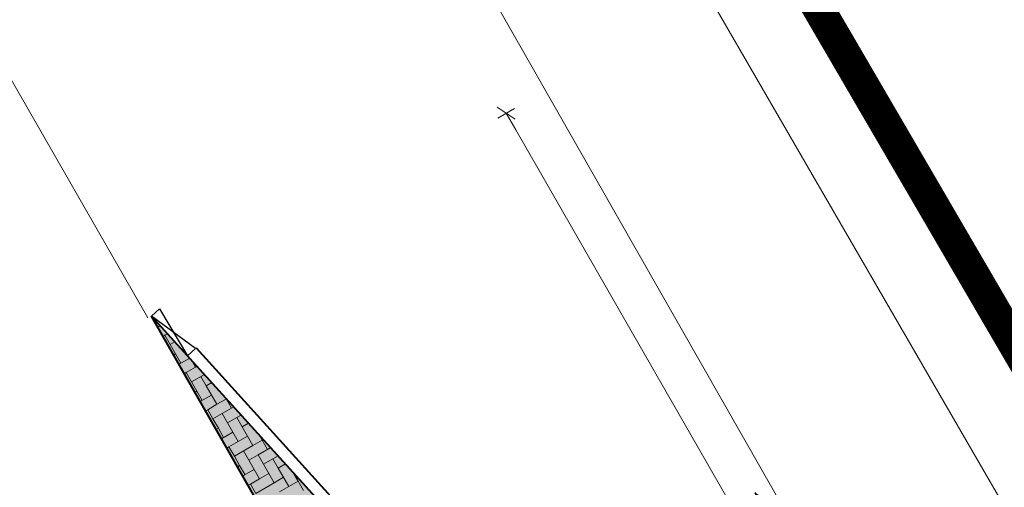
# Model space of a CAD drawing. Header units: metres. Extents: x 148742 to 148951, y 485553 to 485794.
# Tile 49 of 53: x 148827 to 148845, y 485724 to 485733. Entities that reach past the tile are written whole.
import ezdxf

# ---------------------------------------------------------------- set-up
doc = ezdxf.new("R2010")
doc.units = ezdxf.units.M
doc.header["$MEASUREMENT"] = 0
doc.layers.get('Defpoints').update_dxf_attribs({"color": 253, "lineweight": 13})
for name, color, linetype, lineweight in [('BWR-nieuw-band-basislijn_GV', 7, 'Continuous', 40), ('BWR-nieuw-band-trottoir rws 115¯225x240 betonrug_GV', 94, 'rws_b', 40), ('BWR-nieuw-band-verloop eindband', 230, 'Continuous', 30), ('BWR-nieuw-raster-cel verharding_GV', 7, 'Continuous', 40), ('TOP-L-topo objecten vlak', 7, 'Continuous', 0), ('WVB-alg-werkgrens', 6, 'Continuous', 53), ('WVB-dim-terr-maatvoering 018', 7, 'Continuous', 13), ('WVB-pen-dik 035', 1, 'Continuous', 40), ('WVB-raster-80%', 252, 'Continuous', 30)]:
    doc.layers.add(name, color=color, linetype=linetype, lineweight=lineweight)
doc.styles.add('1 200   0.18', font='WORKING.shx', dxfattribs={"height": 0.36})
doc.styles.add('Style-WORKING', font='WORKING.shx')
doc.linetypes.add('rws_b', pattern='A,1.4,-0.4,0.07,-0.23,["B",Style-WORKING,S=0.36,R=0,X=-0.104,Y=-0.19],-0.17,0.07,-1.86', length=4.2)
doc.dimstyles.new('TER 1 200', dxfattribs={"dimtxt": 0.36, "dimasz": 0.36, "dimexe": 0.18, "dimexo": 0.0625, "dimgap": 0.18, "dimtad": 1, "dimzin": 0, "dimdsep": 46, "dimtxsty": '1 200   0.18', "dimblk": 'TerminatorOpen_0.5', "dimcen": 0, "dimse1": 1, "dimse2": 1, "dimclrd": 256, "dimclre": 256, "dimclrt": 7, "dimazin": 0, "dimtfac": 1, "dimtdec": 0, "dimtmove": 1, "dimatfit": 1, "dimldrblk": 'TerminatorOpen_0.5', "dimfxl": 0.18, "dimfxlon": 1, "dimfrac": 2, "dimtolj": 1, "dimtzin": 0, "dimlwd": -1, "dimlwe": -1, "dimarcsym": 0})

# ---------------------------------------------------------------- blocks, each defined once
blk = doc.blocks.new('EINDB')
at = {"layer": 'BWR-nieuw-band-verloop eindband'}
for p, q in [((0, 0.197), (1, -0.003)), ((1, 0.197), (0, -0.003)), ((0, -0.003), (0, 0.197)), ((1, -0.003), (1, 0.197))]:
    blk.add_line(p, q, dxfattribs=at)
blk = doc.blocks.new('_Oblique_0.5')
at = {"color": 0, "linetype": 'ByBlock', "lineweight": -2}
for p, q in [((0, 0), (-1, 0)), ((0.5, 0.25), (-0.5, -0.25))]:
    blk.add_line(p, q, dxfattribs=at)
blk = doc.blocks.new('*D39')
at = {"layer": 'Defpoints', "color": 0, "lineweight": 40, "transparency": 16777216}
for p in [(148835.866, 485731.399), (148834.715, 485730.738), (148841.628, 485713.952)]:
    blk.add_point(p, dxfattribs=at)
at = {"layer": 'WVB-dim-terr-maatvoering 018', "transparency": 16777216}
for p, q in [((148835.71, 485731.309), (148836.022, 485731.489)), ((148844.649, 485716.101), (148836.045, 485731.087)), ((148844.672, 485715.699), (148844.984, 485715.879))]:
    blk.add_line(p, q, dxfattribs=at)
at = {"layer": 'WVB-dim-terr-maatvoering 018', "transparency": 16777216, "xscale": 0.36, "yscale": 0.36, "zscale": 0.36}
for p, rotation in [((148835.866, 485731.399), 119.8608956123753), ((148844.828, 485715.789), 299.8608956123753)]:
    blk.add_blockref('_Oblique_0.5', p, dxfattribs=dict(at, rotation=rotation))
at = {"layer": 'WVB-dim-terr-maatvoering 018', "color": 7, "transparency": 16777216, "insert": (148840.659, 485723.773), "char_height": 0.36, "attachment_point": 5, "rotation": 299.8609, "style": '1 200   0.18'}
blk.add_mtext('\\A1;\\C7;18.00', dxfattribs=at)
blk = doc.blocks.new('TerminatorOpen_0.5')
at = {"color": 0, "linetype": 'ByBlock', "lineweight": -2}
for q in [(-1, 0.25), (-1, 0), (-1, -0.25)]:
    blk.add_line((0, 0), q, dxfattribs=at)

msp = doc.modelspace()

# ---------------------------------------------------------------- hatches: boundary and pattern name
at = {"layer": 'WVB-raster-80%', "extrusion": (0, 0, -1)}
msp.add_hatch(color=256, dxfattribs=at).paths.add_polyline_path([(-148841.575, 485706.01), (-148845.044, 485708.001), (-148844.369, 485709.177), (-148841.628, 485713.952), (-148829.247, 485727.616)])

# ---------------------------------------------------------------- linework, layer by layer
at = {"layer": 'BWR-nieuw-band-basislijn_GV', "ltscale": 0.5}
msp.add_line((148829.247, 485727.616), (148841.628, 485713.952), dxfattribs=at)
at = {"layer": 'BWR-nieuw-band-trottoir rws 115¯225x240 betonrug_GV', "linetype": 'rws_b', "flags": 128}
msp.add_lwpolyline([(148830.081, 485727.022), (148841.807, 485714.082), (148847.932, 485703.412)], dxfattribs=at)
at = {"layer": 'BWR-nieuw-raster-cel verharding_GV', "lineweight": 0}
for p, q in [((148829.271, 485727.589), (148829.264, 485727.585)), ((148829.396, 485727.43), (148829.363, 485727.487)), ((148829.408, 485727.437), (148829.363, 485727.411)), ((148829.496, 485727.256), (148829.462, 485727.237)), ((148829.496, 485727.256), (148829.546, 485727.285)), ((148829.595, 485727.083), (148829.496, 485727.256)), ((148829.683, 485727.134), (148829.595, 485727.083)), ((148829.595, 485727.083), (148829.695, 485726.909)), ((148829.695, 485726.909), (148829.661, 485726.89)), ((148829.794, 485726.736), (148829.695, 485726.909)), ((148829.958, 485726.83), (148829.76, 485726.716)), ((148829.894, 485726.563), (148830.067, 485726.662)), ((148830.067, 485726.662), (148829.993, 485726.792)), ((148830.096, 485726.678), (148830.067, 485726.662)), ((148829.894, 485726.563), (148829.859, 485726.542)), ((148829.994, 485726.389), (148829.894, 485726.563)), ((148830.233, 485726.527), (148829.994, 485726.389)), ((148830.167, 485726.489), (148830.267, 485726.315)), ((148829.994, 485726.389), (148830.093, 485726.216)), ((148830.267, 485726.315), (148830.371, 485726.375)), ((148830.466, 485725.969), (148830.267, 485726.315)), ((148830.093, 485726.216), (148830.057, 485726.195)), ((148830.193, 485726.042), (148830.093, 485726.216)), ((148830.366, 485726.142), (148830.156, 485726.021)), ((148830.623, 485726.096), (148830.739, 485725.895)), ((148830.293, 485725.869), (148830.466, 485725.969)), ((148830.639, 485726.068), (148830.466, 485725.969)), ((148830.739, 485725.895), (148830.783, 485725.92)), ((148830.293, 485725.869), (148830.255, 485725.848)), ((148830.392, 485725.695), (148830.293, 485725.869)), ((148830.739, 485725.895), (148830.392, 485725.695)), ((148830.566, 485725.795), (148830.665, 485725.622)), ((148830.92, 485725.768), (148830.839, 485725.721)), ((148830.392, 485725.695), (148830.492, 485725.522)), ((148830.665, 485725.622), (148830.839, 485725.721)), ((148830.865, 485725.275), (148830.665, 485725.622)), ((148830.839, 485725.721), (148831.138, 485725.201)), ((148831.058, 485725.617), (148830.938, 485725.548)), ((148831.058, 485725.617), (148831.025, 485725.598)), ((148830.492, 485725.522), (148830.454, 485725.5)), ((148830.591, 485725.349), (148830.492, 485725.522)), ((148830.765, 485725.448), (148830.553, 485725.326)), ((148831.038, 485725.374), (148830.865, 485725.275)), ((148831.254, 485725.401), (148831.411, 485725.127)), ((148830.691, 485725.175), (148830.865, 485725.275)), ((148831.138, 485725.201), (148830.791, 485725.002)), ((148831.138, 485725.201), (148831.311, 485725.301)), ((148830.691, 485725.175), (148830.652, 485725.153)), ((148830.791, 485725.002), (148830.691, 485725.175)), ((148830.791, 485725.002), (148830.89, 485724.828)), ((148830.964, 485725.101), (148831.064, 485724.928)), ((148831.064, 485724.928), (148831.237, 485725.028)), ((148831.47, 485725.162), (148831.237, 485725.028)), ((148831.237, 485725.028), (148831.536, 485724.507)), ((148831.608, 485725.01), (148831.424, 485724.904)), ((148830.89, 485724.828), (148830.85, 485724.805)), ((148830.99, 485724.655), (148830.89, 485724.828)), ((148831.263, 485724.581), (148831.064, 485724.928)), ((148831.51, 485724.954), (148831.337, 485724.854)), ((148831.61, 485724.78), (148831.51, 485724.954)), ((148831.745, 485724.858), (148831.61, 485724.78)), ((148831.163, 485724.755), (148830.949, 485724.632)), ((148831.436, 485724.681), (148831.263, 485724.581)), ((148831.61, 485724.78), (148831.809, 485724.434)), ((148831.884, 485724.705), (148831.983, 485724.533)), ((148831.09, 485724.482), (148831.048, 485724.458)), ((148831.09, 485724.482), (148831.263, 485724.581)), ((148831.189, 485724.308), (148831.09, 485724.482)), ((148831.536, 485724.507), (148831.189, 485724.308)), ((148831.536, 485724.507), (148831.71, 485724.607)), ((148831.983, 485724.533), (148831.636, 485724.334)), ((148832.082, 485724.36), (148831.983, 485724.533))]:
    msp.add_line(p, q, dxfattribs=at)
at = {"layer": 'TOP-L-topo objecten vlak', "color": 7, "linetype": 'Continuous', "lineweight": 0}
msp.add_line((148814.076, 485771.296), (148850.006, 485708.323), dxfattribs=at)
at = {"layer": 'TOP-L-topo objecten vlak', "color": 7, "linetype": 'Continuous', "lineweight": 0, "flags": 128}
for points in [[(148850.006, 485708.323), (148851.825, 485707.649), (148853.49, 485708.515), (148851.721, 485712.743), (148838.116, 485736.236), (148822.612, 485763.003), (148816.926, 485772.934)], [(148829.176, 485727.584), (148818.052, 485746.966), (148806.591, 485766.996)]]:
    msp.add_lwpolyline(points, dxfattribs=at)
at = {"layer": 'WVB-alg-werkgrens', "flags": 128}
msp.add_lwpolyline([(148863.676, 485716.994, 0.6, 0.6, 0), (148854.803, 485710.87, 0.6, 0.6, 0), (148823.974, 485763.736, 0.6, 0.6, 0), (148798.835, 485748.964, 0.6, 0.6, 0), (148867.195, 485630.641, 0.6, 0.6, 0), (148892.812, 485645.694, 0.6, 0.6, 0), (148859.35, 485703.074, 0.6, 0.6, 0), (148868.862, 485709.638, 0.6, 0.6, 0)], format="xyseb", dxfattribs=at)
at = {"layer": 'WVB-pen-dik 035'}
msp.add_line((148841.575, 485706.01), (148829.247, 485727.616), dxfattribs=at)
at = {"layer": 'WVB-raster-80%', "flags": 128}
msp.add_lwpolyline([(148844.369, 485709.177), (148845.044, 485708.001), (148841.575, 485706.01), (148829.247, 485727.616), (148841.628, 485713.952)], close=True, dxfattribs=at)

# ---------------------------------------------------------------- block references
at = {"layer": 'BWR-nieuw-band-verloop eindband', "rotation": 312.1806361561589}
msp.add_blockref('EINDB', (148829.249, 485727.618), dxfattribs=at)

# ---------------------------------------------------------------- dimensions: what is measured, and where the dimension line sits
at = {"layer": 'WVB-dim-terr-maatvoering 018'}
dim = msp.add_linear_dim(base=(148835.866, 485731.399), p1=(148841.628, 485713.952), p2=(148834.715, 485730.738), angle=119.8609, text='\\C7;<>', dimstyle='TER 1 200', override={"dimblk": '_Oblique_0.5', "dimse1": 0, "dimse2": 0, "dimtdec": 2, "dimtmove": 2}, dxfattribs=at)
dim.commit()
dim.dimension.update_dxf_attribs({"geometry": '*D39', "text_midpoint": (148840.659, 485723.773)})

doc.saveas('drawing.dxf')
